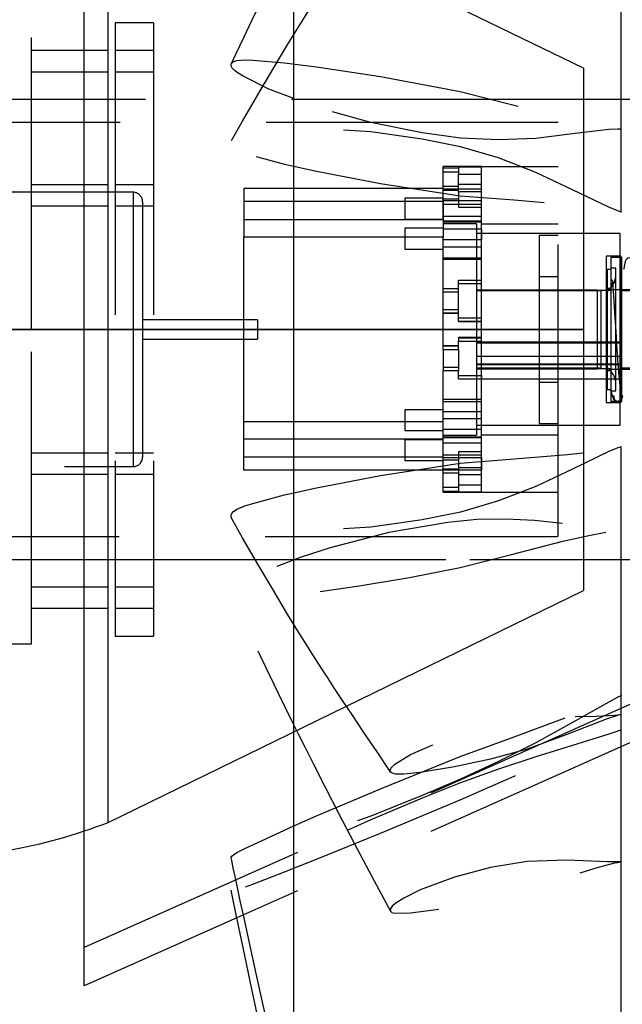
# Model space of a CAD drawing. Extents: x -184.4 to -118.8, y 116.3 to 158.3.
# Tile 13 of 16: x -148.2 to -144.3, y 143.1 to 149.6. Entities that reach past the tile are written whole.
import ezdxf

# ---------------------------------------------------------------- set-up
doc = ezdxf.new("R2010")
doc.units = 0
doc.header["$LTSCALE"] = 1.5
doc.header["$MEASUREMENT"] = 0
doc.linetypes.add('SLDHIDDEN0', pattern=[1.905, 1.27, -0.635])
doc.layers.add('DUCT', color=30, linetype='CONTINUOUS')
doc.layers.add('TAIL', color=140, linetype='CONTINUOUS')

msp = doc.modelspace()

# ---------------------------------------------------------------- linework, layer by layer
at = {"layer": 'DUCT', "linetype": 'CONTINUOUS'}
for p, q in [((-146.4253, 138.0139), (-146.4253, 157.0736)), ((-147.7919, 143.2629), (-147.7919, 151.8247)), ((-146.7546, 143.7247), (-147.7919, 143.2629))]:
    msp.add_line(p, q, dxfattribs=at)
at = {"layer": 'DUCT', "linetype": 'SLDHIDDEN0'}
for p, q in [((-143.7919, 145.2938), (-147.7919, 143.5129)), ((-143.7919, 145.0438), (-146.7546, 143.7247))]:
    msp.add_line(p, q, dxfattribs=at)
at = {"layer": 'DUCT', "linetype": 'SLDHIDDEN0', "flags": 128}
for points in [[(-144.2929, 151.0168), (-144.2938, 150.0485), (-144.2937, 148.8498)], [(-146.8318, 148.7754), (-146.7599, 148.9022), (-146.6608, 149.0741), (-146.5613, 149.2433), (-146.4645, 149.4046), (-146.4049, 149.5017), (-146.3503, 149.5898), (-146.2989, 149.6713), (-146.2435, 149.758), (-146.1829, 149.8513), (-146.1396, 149.9171), (-146.0879, 149.9951), (-146.0266, 150.0868), (-145.9557, 150.1921), (-145.8753, 150.3111), (-145.7929, 150.4329)], [(-144.2929, 150.0543), (-144.2939, 149.2807), (-144.2937, 148.3095)], [(-146.8323, 149.2786), (-146.8292, 149.2839), (-146.8186, 149.2925), (-146.797, 149.2992), (-146.7461, 149.3022), (-146.6938, 149.2998), (-146.4865, 149.283), (-146.2783, 149.2577), (-145.8616, 149.1946), (-145.3407, 149.0962), (-144.9897, 149.0064), (-144.6415, 148.9182), (-144.4668, 148.88), (-144.3793, 148.8635), (-144.3356, 148.8564), (-144.3137, 148.8532), (-144.3065, 148.8522), (-144.2992, 148.8511), (-144.2955, 148.8506), (-144.2943, 148.8504), (-144.2935, 148.8503), (-144.293, 148.8503), (-144.2926, 148.8502), (-144.2924, 148.8502), (-144.2922, 148.8501), (-144.2921, 148.8501), (-144.292, 148.8501), (-144.292, 148.8501), (-144.2919, 148.8501), (-144.2919, 148.8501), (-144.2919, 148.8501), (-144.2919, 148.8501), (-144.2919, 148.8501), (-144.2919, 148.8501), (-144.2919, 148.8501), (-144.2919, 148.8501), (-144.2919, 148.8501), (-144.2919, 148.8501), (-144.2919, 148.8501)], [(-144.2919, 148.8501), (-144.2919, 148.8501), (-144.2919, 148.8501), (-144.2919, 148.8501), (-144.2919, 148.8501), (-144.292, 148.85), (-144.2922, 148.85), (-144.2931, 148.8501), (-144.297, 148.8501), (-144.3122, 148.85), (-144.3725, 148.8474), (-144.6094, 148.8189), (-144.8474, 148.7902), (-145.0912, 148.7808), (-145.3389, 148.7926), (-145.5885, 148.8273), (-145.9242, 148.8945), (-146.2588, 148.9872), (-146.4253, 149.0501)], [(-144.2919, 148.3092), (-144.2919, 148.3092), (-144.2919, 148.3092), (-144.2919, 148.3092), (-144.2919, 148.3092), (-144.292, 148.3092), (-144.2922, 148.3093), (-144.2931, 148.3096), (-144.297, 148.3109), (-144.3122, 148.3165), (-144.3725, 148.3409), (-144.6094, 148.4555), (-144.8474, 148.5685), (-145.0912, 148.6624), (-145.3389, 148.7354), (-145.5885, 148.7857), (-145.9242, 148.8331), (-146.2588, 148.854), (-146.5877, 148.84), (-146.7555, 148.8113), (-146.7961, 148.799), (-146.8171, 148.7897), (-146.8277, 148.7815), (-146.833, 148.7731), (-146.835, 148.7628), (-146.8335, 148.753), (-146.8292, 148.7435), (-146.8186, 148.7306), (-146.797, 148.7158), (-146.7461, 148.6945), (-146.6938, 148.6786), (-146.4865, 148.6229), (-146.2783, 148.5761), (-145.8616, 148.4955), (-145.3407, 148.4162), (-144.9897, 148.3885), (-144.6415, 148.3601), (-144.4668, 148.3391), (-144.3793, 148.3259), (-144.3356, 148.3179), (-144.3137, 148.3136), (-144.3065, 148.3121), (-144.2992, 148.3107), (-144.2955, 148.3099), (-144.2943, 148.3097), (-144.2935, 148.3095), (-144.293, 148.3094), (-144.2926, 148.3093), (-144.2924, 148.3092), (-144.2922, 148.3092), (-144.2921, 148.3092), (-144.292, 148.3092), (-144.292, 148.3092), (-144.2919, 148.3092), (-144.2919, 148.3092), (-144.2919, 148.3092), (-144.2919, 148.3092), (-144.2919, 148.3092), (-144.2919, 148.3092), (-144.2919, 148.3092), (-144.2919, 148.3092), (-144.2919, 148.3092), (-144.2919, 148.3092)], [(-144.2919, 146.7784), (-144.2919, 146.7784), (-144.2919, 146.7783), (-144.2919, 146.7783), (-144.2919, 146.7783), (-144.292, 146.7783), (-144.2922, 146.7782), (-144.2931, 146.7779), (-144.297, 146.7766), (-144.3122, 146.771), (-144.3725, 146.7466), (-144.6094, 146.632), (-144.8474, 146.519), (-145.0912, 146.4252), (-145.3389, 146.3522), (-145.5885, 146.3018), (-145.9242, 146.2545), (-146.2588, 146.2335), (-146.5877, 146.2475), (-146.7555, 146.2762), (-146.7961, 146.2886), (-146.8171, 146.2979), (-146.8277, 146.306), (-146.8316, 146.3122)], [(-146.4253, 146.4784), (-146.2783, 146.5114), (-145.8616, 146.592), (-145.3407, 146.6713), (-144.9897, 146.699), (-144.6415, 146.7274), (-144.4668, 146.7484), (-144.3793, 146.7616), (-144.3356, 146.7696), (-144.3137, 146.7739), (-144.3065, 146.7754), (-144.2992, 146.7768), (-144.2955, 146.7776), (-144.2943, 146.7779), (-144.2935, 146.778), (-144.293, 146.7782), (-144.2926, 146.7782), (-144.2924, 146.7783), (-144.2922, 146.7783), (-144.2921, 146.7783), (-144.292, 146.7783), (-144.292, 146.7784), (-144.2919, 146.7784), (-144.2919, 146.7784), (-144.2919, 146.7784), (-144.2919, 146.7784), (-144.2919, 146.7784), (-144.2919, 146.7784), (-144.2919, 146.7784), (-144.2919, 146.7784), (-144.2919, 146.7784), (-144.2919, 146.7784), (-144.2919, 146.7784)], [(-144.2937, 146.778), (-144.2939, 145.8068), (-144.2929, 145.0332)], [(-144.6732, 146.2776), (-144.8558, 146.298), (-145.0424, 146.3066), (-145.2315, 146.303), (-145.422, 146.2853), (-145.8056, 146.2186), (-146.1879, 146.1199), (-146.3773, 146.0585), (-146.5648, 145.986), (-146.7479, 145.8967), (-146.7922, 145.8696), (-146.8153, 145.8527), (-146.8267, 145.8413), (-146.8325, 145.8314), (-146.835, 145.8208), (-146.8338, 145.8119), (-146.8298, 145.8043), (-146.8198, 145.7957), (-146.7997, 145.7888), (-146.7116, 145.7869), (-146.5346, 145.7996), (-146.3567, 145.8198), (-146.0005, 145.8703), (-145.671, 145.9254), (-145.3412, 145.9912), (-145.0061, 146.0761), (-144.671, 146.1626), (-144.5032, 146.2002), (-144.3356, 146.2311), (-144.2938, 146.2372), (-144.2925, 146.2373), (-144.2922, 146.2374), (-144.292, 146.2374), (-144.2919, 146.2374), (-144.2919, 146.2374), (-144.2919, 146.2374), (-144.2919, 146.2374), (-144.2919, 146.2374), (-144.2919, 146.2374), (-144.2919, 146.2374), (-144.2919, 146.2375), (-144.2919, 146.2375), (-144.2919, 146.2375), (-144.2919, 146.2375), (-144.2919, 146.2375), (-144.292, 146.2375), (-144.2923, 146.2375), (-144.2934, 146.2375), (-144.298, 146.2374), (-144.3026, 146.2374), (-144.3072, 146.2374), (-144.3255, 146.2378), (-144.398, 146.242), (-144.6732, 146.2776)], [(-144.2937, 146.2374), (-144.2938, 145.0391), (-144.2929, 144.0706)], [(-145.7942, 143.7473), (-145.9145, 143.9733), (-146.0295, 144.1907), (-146.1318, 144.3861), (-146.2214, 144.5595), (-146.2985, 144.7109), (-146.3507, 144.8146), (-146.3958, 144.9048), (-146.4384, 144.9908), (-146.4816, 145.0788), (-146.5256, 145.1689), (-146.5827, 145.2864), (-146.6409, 145.4071), (-146.7003, 145.531), (-146.7558, 145.6474), (-146.8028, 145.7463), (-146.8209, 145.7843), (-146.8326, 145.8089)], [(-145.7929, 144.6547), (-145.883, 144.7878), (-145.9693, 144.9156), (-146.0443, 145.0271), (-146.1078, 145.1224), (-146.16, 145.2013), (-146.2051, 145.2703), (-146.2476, 145.336), (-146.3017, 145.4207), (-146.3521, 145.5008), (-146.406, 145.5874), (-146.4253, 145.6191)], [(-144.2919, 145.155), (-144.2919, 145.155), (-144.2919, 145.155), (-144.2919, 145.155), (-144.2919, 145.155), (-144.292, 145.155), (-144.2922, 145.1548), (-144.2931, 145.1544), (-144.297, 145.1525), (-144.3122, 145.1447), (-144.3725, 145.1127), (-144.6094, 144.9793), (-144.8474, 144.8481), (-145.0912, 144.7248), (-145.3389, 144.6097), (-145.5885, 144.5038), (-145.9242, 144.3697), (-146.2588, 144.2474), (-146.5877, 144.1429), (-146.7555, 144.0998), (-146.7961, 144.0919), (-146.8171, 144.0892), (-146.8277, 144.0895), (-146.833, 144.0917), (-146.835, 144.0958), (-146.8346, 144.0974)], [(-146.4253, 144.3053), (-146.2783, 144.3699), (-145.8616, 144.5469), (-145.3407, 144.7575), (-144.9897, 144.8864), (-144.6415, 145.0148), (-144.4668, 145.0827), (-144.3793, 145.118), (-144.3356, 145.1363), (-144.3137, 145.1456), (-144.3065, 145.1487), (-144.2992, 145.1518), (-144.2955, 145.1534), (-144.2943, 145.154), (-144.2935, 145.1543), (-144.293, 145.1545), (-144.2926, 145.1547), (-144.2924, 145.1548), (-144.2922, 145.1549), (-144.2921, 145.1549), (-144.292, 145.155), (-144.292, 145.155), (-144.2919, 145.155), (-144.2919, 145.155), (-144.2919, 145.155), (-144.2919, 145.155), (-144.2919, 145.155), (-144.2919, 145.155), (-144.2919, 145.155), (-144.2919, 145.155), (-144.2919, 145.155), (-144.2919, 145.155), (-144.2919, 145.155)], [(-144.2937, 145.1549), (-144.2938, 142.5827), (-144.2929, 140.5201)], [(-144.2919, 145.0326), (-144.2919, 145.0326), (-144.2919, 145.0326), (-144.2919, 145.0326), (-144.2919, 145.0326), (-144.2919, 145.0326), (-144.2921, 145.0325), (-144.2926, 145.0324), (-144.2947, 145.0319), (-144.299, 145.0307), (-144.3159, 145.026), (-144.3831, 145.0041), (-144.6456, 144.9007), (-144.9051, 144.8068), (-145.1444, 144.7411), (-145.3776, 144.6903), (-145.6013, 144.6526), (-145.7086, 144.6431), (-145.7605, 144.6438), (-145.7851, 144.6487), (-145.7921, 144.6538), (-145.7955, 144.659), (-145.7968, 144.666), (-145.7961, 144.6727), (-145.7937, 144.6792), (-145.7874, 144.6891), (-145.7672, 144.7076), (-145.6643, 144.7715), (-145.4448, 144.867), (-145.2142, 144.937), (-144.9776, 144.9884), (-144.8569, 145.0047), (-144.6121, 145.018), (-144.4536, 145.022), (-144.3732, 145.0251), (-144.3327, 145.0281), (-144.3123, 145.0302), (-144.3021, 145.0314), (-144.2987, 145.0318), (-144.2953, 145.0322), (-144.2936, 145.0324), (-144.293, 145.0325), (-144.2926, 145.0325), (-144.2924, 145.0326), (-144.2922, 145.0326), (-144.2921, 145.0326), (-144.292, 145.0326), (-144.292, 145.0326), (-144.2919, 145.0326), (-144.2919, 145.0326), (-144.2919, 145.0326), (-144.2919, 145.0326), (-144.2919, 145.0326), (-144.2919, 145.0326), (-144.2919, 145.0326), (-144.2919, 145.0326), (-144.2919, 145.0326), (-144.2919, 145.0326), (-144.2919, 145.0326)], [(-144.2919, 144.931), (-144.2919, 144.931), (-144.2919, 144.931), (-144.2919, 144.931), (-144.2919, 144.931), (-144.292, 144.9309), (-144.2922, 144.9309), (-144.2931, 144.9305), (-144.297, 144.9291), (-144.3122, 144.9237), (-144.3725, 144.903), (-144.6094, 144.8288), (-144.8474, 144.7562), (-145.0912, 144.6757), (-145.3389, 144.586), (-145.5885, 144.4865), (-145.9242, 144.3442), (-146.2588, 144.1923), (-146.5877, 144.0305), (-146.7555, 143.9407), (-146.7961, 143.9173), (-146.8171, 143.9042), (-146.8277, 143.8964), (-146.833, 143.8911), (-146.835, 143.8867), (-146.8335, 143.8842), (-146.8292, 143.883), (-146.8186, 143.8838), (-146.797, 143.8891), (-146.7461, 143.9061), (-146.6938, 143.9255), (-146.4865, 144.0049), (-146.2783, 144.0876), (-145.8616, 144.2573), (-145.3407, 144.4758), (-144.9897, 144.6305), (-144.6415, 144.7837), (-144.4668, 144.8586), (-144.3793, 144.8953), (-144.3356, 144.9132), (-144.3137, 144.9221), (-144.3065, 144.925), (-144.2992, 144.928), (-144.2955, 144.9295), (-144.2943, 144.93), (-144.2935, 144.9303), (-144.293, 144.9305), (-144.2926, 144.9306), (-144.2924, 144.9307), (-144.2922, 144.9308), (-144.2921, 144.9309), (-144.292, 144.9309), (-144.292, 144.9309), (-144.2919, 144.9309), (-144.2919, 144.9309), (-144.2919, 144.9309), (-144.2919, 144.9309), (-144.2919, 144.9309), (-144.2919, 144.9309), (-144.2919, 144.931), (-144.2919, 144.931), (-144.2919, 144.931), (-144.2919, 144.931)], [(-144.2937, 144.9311), (-144.2938, 142.2646), (-144.2929, 140.1214)], [(-144.2919, 144.0714), (-144.2919, 144.0714), (-144.2919, 144.0714), (-144.2919, 144.0714), (-144.2919, 144.0714), (-144.2919, 144.0714), (-144.2921, 144.0714), (-144.2926, 144.0714), (-144.2947, 144.0713), (-144.299, 144.0711), (-144.3159, 144.0705), (-144.3831, 144.0706), (-144.6456, 144.0812), (-144.9051, 144.0724), (-145.1444, 144.0332), (-145.3776, 143.9707), (-145.6013, 143.8873), (-145.7086, 143.8337), (-145.7605, 143.8014), (-145.7851, 143.7812), (-145.7921, 143.7719), (-145.7955, 143.7648), (-145.7968, 143.7573), (-145.7961, 143.7513), (-145.7937, 143.7466), (-145.7874, 143.7412), (-145.7672, 143.7363), (-145.6643, 143.7376), (-145.4448, 143.7679), (-145.2143, 143.8149), (-144.9776, 143.8702), (-144.8569, 143.9035), (-144.6121, 143.9817), (-144.4536, 144.0313), (-144.3732, 144.0538), (-144.3327, 144.0634), (-144.3123, 144.0676), (-144.3021, 144.0696), (-144.2987, 144.0702), (-144.2953, 144.0708), (-144.2936, 144.0711), (-144.293, 144.0712), (-144.2926, 144.0713), (-144.2924, 144.0713), (-144.2922, 144.0714), (-144.2921, 144.0714), (-144.292, 144.0714), (-144.292, 144.0714), (-144.2919, 144.0714), (-144.2919, 144.0714), (-144.2919, 144.0714), (-144.2919, 144.0714), (-144.2919, 144.0714), (-144.2919, 144.0714), (-144.2919, 144.0714), (-144.2919, 144.0714), (-144.2919, 144.0714), (-144.2919, 144.0714), (-144.2919, 144.0714)], [(-146.797, 143.7058), (-146.8168, 143.7998), (-146.8348, 143.8856)]]:
    msp.add_lwpolyline(points, dxfattribs=at)
at = {"layer": 'DUCT', "linetype": 'CONTINUOUS', "flags": 128}
for points in [[(-146.8325, 149.2787), (-146.8041, 149.3386), (-146.7521, 149.4478), (-146.697, 149.5632), (-146.6388, 149.6848), (-146.5816, 149.8033), (-146.5256, 149.9186), (-146.4698, 150.0329), (-146.4253, 150.1229)], [(-146.4253, 149.0501), (-146.5877, 149.1114), (-146.7555, 149.1952), (-146.7961, 149.2205), (-146.8171, 149.2363), (-146.8277, 149.2476), (-146.833, 149.2573), (-146.835, 149.2677), (-146.8335, 149.2764), (-146.8323, 149.2786)], [(-146.8316, 146.3122), (-146.833, 146.3144), (-146.835, 146.3247), (-146.8335, 146.3345), (-146.8292, 146.344), (-146.8186, 146.3569), (-146.797, 146.3717), (-146.7461, 146.393), (-146.6938, 146.4089), (-146.4865, 146.4646), (-146.4253, 146.4784)], [(-146.4253, 145.6191), (-146.4645, 145.683), (-146.5613, 145.8442), (-146.6608, 146.0134), (-146.7599, 146.1853), (-146.8318, 146.3121)], [(-146.8346, 144.0974), (-146.8335, 144.101), (-146.8292, 144.1069), (-146.8186, 144.1165), (-146.797, 144.1308), (-146.7461, 144.1579), (-146.6938, 144.1828), (-146.4865, 144.2783), (-146.4253, 144.3053)], [(-146.4253, 142.2539), (-146.4355, 142.2975), (-146.484, 142.5089), (-146.5317, 142.7192), (-146.5787, 142.9282), (-146.6251, 143.1361), (-146.6708, 143.3427), (-146.7149, 143.5431), (-146.7525, 143.7152), (-146.7747, 143.817), (-146.7934, 143.9037), (-146.8088, 143.975), (-146.8208, 144.0311), (-146.831, 144.0792), (-146.8349, 144.0973)], [(-146.4253, 141.9824), (-146.444, 142.0659), (-146.4898, 142.2733), (-146.517, 142.3975), (-146.5423, 142.5134), (-146.5657, 142.621), (-146.5872, 142.7204), (-146.6069, 142.8115), (-146.6285, 142.9122), (-146.6576, 143.0478), (-146.7008, 143.2506), (-146.7539, 143.5013), (-146.797, 143.7058)]]:
    msp.add_lwpolyline(points, dxfattribs=at)
at = {"layer": 'TAIL', "linetype": 'CONTINUOUS'}
for p, q in [((-147.6363, 147.5438), (-147.6363, 150.7593)), ((-144.5363, 149.2474), (-147.6363, 150.7593)), ((-144.5363, 149.2474), (-144.5363, 145.8401)), ((-142.9517, 149.0438), (-144.5363, 149.0438)), ((-148.2902, 147.5438), (-147.6363, 147.5438)), ((-147.6363, 147.5438), (-148.2902, 147.5438)), ((-144.5363, 147.5438), (-147.6363, 147.5438)), ((-147.6363, 147.5438), (-144.5363, 147.5438)), ((-147.6363, 144.3282), (-147.6363, 147.5438)), ((-144.5363, 146.0438), (-142.9517, 146.0438)), ((-147.6363, 144.3282), (-144.5363, 145.8401))]:
    msp.add_line(p, q, dxfattribs=at)
at = {"layer": 'TAIL', "linetype": 'SLDHIDDEN0'}
for p, q in [((-148.1363, 147.5438), (-148.1363, 149.5938)), ((-147.5904, 149.5438), (-147.5904, 145.5438)), ((-147.3404, 149.5438), (-147.5904, 149.5438)), ((-147.3404, 149.5438), (-147.3404, 145.5438)), ((-147.6363, 149.3628), (-148.1363, 149.3628)), ((-147.3404, 149.3628), (-147.5904, 149.3628)), ((-148.1363, 149.2248), (-147.6363, 149.2248)), ((-147.5904, 149.2248), (-147.3404, 149.2248)), ((-147.5904, 149.0438), (-151.1363, 149.0438)), ((-144.5363, 149.0438), (-148.1363, 149.0438)), ((-144.5363, 149.0438), (-147.3404, 149.0438)), ((-144.7017, 148.8938), (-152.3267, 148.8938)), ((-144.7017, 146.1938), (-144.7017, 148.8938)), ((-145.2017, 148.6063), (-145.4517, 148.6063)), ((-145.4517, 148.5982), (-145.4517, 148.6063)), ((-145.4517, 148.5719), (-145.4517, 148.5982)), ((-145.4517, 148.5982), (-145.3517, 148.5982)), ((-145.4517, 148.2588), (-145.4517, 148.5719)), ((-145.4517, 148.5719), (-145.3517, 148.5719)), ((-145.3517, 148.6036), (-145.2017, 148.6036)), ((-145.3517, 148.6036), (-145.3517, 148.5982)), ((-145.3517, 148.5982), (-145.3517, 148.5719)), ((-145.3517, 148.5719), (-145.3517, 148.5565)), ((-145.2017, 148.6036), (-145.2017, 148.6063)), ((-144.7017, 148.6044), (-145.2017, 148.6044)), ((-145.2017, 148.5565), (-145.2017, 148.6036)), ((-145.2017, 148.5565), (-145.2017, 148.6036)), ((-145.3517, 148.5565), (-145.2017, 148.5565)), ((-145.3517, 148.4435), (-145.3517, 148.5565)), ((-145.2017, 148.197), (-145.2017, 148.5565)), ((-147.4742, 148.4388), (-150.7792, 148.4388)), ((-147.6363, 148.4878), (-148.1363, 148.4878)), ((-147.3404, 148.4878), (-147.5904, 148.4878)), ((-147.4742, 148.4378), (-147.4742, 146.6497)), ((-146.7517, 148.4623), (-146.7517, 148.2588)), ((-145.4517, 148.4623), (-146.7517, 148.4623)), ((-145.4517, 148.4793), (-145.3517, 148.4793)), ((-145.4517, 148.4603), (-145.2017, 148.4603)), ((-145.4517, 148.453), (-145.3517, 148.453)), ((-145.3517, 148.4905), (-145.2017, 148.4905)), ((-145.3517, 148.4435), (-145.2017, 148.4435)), ((-145.3517, 148.4435), (-145.3517, 148.342)), ((-147.4117, 148.3763), (-147.4117, 146.7113)), ((-145.4517, 148.3774), (-146.7517, 148.3774)), ((-145.7017, 148.3991), (-145.7017, 148.2631)), ((-145.4517, 148.3991), (-145.7017, 148.3991)), ((-145.4517, 148.3962), (-145.3517, 148.3962)), ((-145.4517, 148.3962), (-145.4517, 148.2588)), ((-145.2017, 148.3817), (-145.4517, 148.3817)), ((-148.1363, 148.3498), (-147.6363, 148.3498)), ((-147.5904, 148.3498), (-147.3404, 148.3498)), ((-145.4517, 148.3609), (-145.2017, 148.3609)), ((-145.3517, 148.342), (-145.2017, 148.342)), ((-146.7517, 148.2588), (-146.7517, 148.1458)), ((-145.4517, 148.2588), (-146.7517, 148.2588)), ((-145.7017, 148.2631), (-145.4517, 148.2631)), ((-145.4517, 148.2823), (-145.2017, 148.2823)), ((-145.4517, 148.2588), (-145.4517, 148.1458)), ((-145.4517, 148.2516), (-145.2017, 148.2516)), ((-145.2017, 148.2438), (-145.4517, 148.2438)), ((-145.7017, 148.2036), (-145.7017, 148.0676)), ((-145.4517, 148.2036), (-145.7017, 148.2036)), ((-145.2352, 148.2327), (-145.4517, 148.2327)), ((-145.2017, 148.197), (-145.4517, 148.197)), ((-145.2352, 148.2327), (-145.2352, 146.8548)), ((-144.7017, 148.2313), (-145.2017, 148.2313)), ((-145.2017, 148.197), (-145.2017, 148.1295)), ((-145.2017, 148.0814), (-145.2017, 148.1959)), ((-146.7517, 146.7101), (-146.7517, 148.1458)), ((-145.4517, 148.1458), (-146.7517, 148.1458)), ((-145.4517, 148.0814), (-145.4517, 148.1458)), ((-145.4517, 148.1295), (-145.2017, 148.1295)), ((-144.2977, 148.1688), (-145.2352, 148.1688)), ((-144.7017, 148.1574), (-144.8267, 148.1574)), ((-144.8267, 148.1574), (-144.8267, 147.0871)), ((-144.2977, 146.9188), (-144.2977, 148.1688)), ((-145.7017, 148.0676), (-145.4517, 148.0676)), ((-145.2017, 148.0814), (-145.4517, 148.0814)), ((-145.4517, 147.4131), (-145.4517, 148.0814)), ((-145.2017, 147.4681), (-145.2017, 148.0814)), ((-145.4517, 148.0102), (-145.2017, 148.0102)), ((-145.4517, 148.0016), (-145.2017, 148.0016)), ((-144.2937, 148.0208), (-144.3887, 148.0208)), ((-144.3887, 148.0208), (-144.3887, 147.0667)), ((-144.2887, 148.0123), (-144.3587, 148.0123)), ((-144.3587, 148.0123), (-144.3587, 147.0753)), ((-144.2937, 148.0208), (-144.2937, 147.0667)), ((-144.2887, 148.0158), (-144.2887, 147.0717)), ((-144.3574, 147.9351), (-144.3837, 147.9351)), ((-144.3837, 147.9341), (-144.3837, 147.1534)), ((-144.3262, 147.9442), (-144.3587, 147.9442)), ((-144.3574, 147.8206), (-144.3574, 147.9351)), ((-144.3262, 147.827), (-144.3262, 147.9442)), ((-145.3517, 147.865), (-145.2017, 147.865)), ((-145.3517, 147.8433), (-145.3517, 147.865)), ((-144.7017, 147.8875), (-144.8267, 147.8875)), ((-145.4517, 147.8119), (-145.3517, 147.8119)), ((-145.3517, 147.8433), (-145.2017, 147.8433)), ((-145.3517, 147.5955), (-145.3517, 147.8433)), ((-144.4478, 147.7997), (-145.2352, 147.7997)), ((-144.4227, 147.795), (-145.2352, 147.795)), ((-144.3574, 147.7988), (-144.7017, 147.7988)), ((-144.4478, 147.7997), (-144.4478, 147.2879)), ((-144.4227, 147.2925), (-144.4227, 147.795)), ((-144.3574, 147.8119), (-144.3837, 147.8119)), ((-144.3837, 147.2766), (-144.3837, 147.8109)), ((-144.3837, 147.2938), (-144.3837, 147.7938)), ((-144.3574, 147.1524), (-144.3574, 147.8206)), ((-143.2977, 147.8022), (-144.3574, 147.8022)), ((-144.3262, 147.1433), (-144.3262, 147.827)), ((-142.7655, 147.795), (-144.2977, 147.795)), ((-145.4517, 147.7891), (-145.3517, 147.7891)), ((-145.4517, 147.6744), (-145.3517, 147.6744)), ((-146.6617, 147.6063), (-147.4117, 147.6063)), ((-146.6617, 147.6063), (-146.6617, 147.4813)), ((-145.4517, 147.6516), (-145.3517, 147.6516)), ((-145.4517, 147.6504), (-145.3517, 147.6504)), ((-145.3517, 147.6194), (-145.2017, 147.6194)), ((-148.1363, 145.4938), (-148.1363, 147.5438)), ((-145.3517, 147.5978), (-145.2017, 147.5978)), ((-145.3517, 147.5955), (-145.2017, 147.5955)), ((-147.4117, 147.4813), (-146.6617, 147.4813)), ((-145.2017, 147.492), (-145.3517, 147.492)), ((-145.3517, 147.4897), (-145.3517, 147.492)), ((-145.3517, 147.4897), (-145.2017, 147.4897)), ((-145.3517, 147.4897), (-145.3517, 147.4681)), ((-145.3517, 147.4371), (-145.4517, 147.4371)), ((-145.4517, 147.4359), (-145.3517, 147.4359)), ((-145.4517, 147.4131), (-145.4517, 147.2984)), ((-145.4517, 147.4131), (-145.3517, 147.4131)), ((-145.3517, 147.4681), (-145.2017, 147.4681)), ((-145.3517, 147.4131), (-145.3517, 147.4681)), ((-145.3517, 147.4131), (-145.3517, 147.2984)), ((-144.2977, 147.4615), (-145.2352, 147.4615)), ((-144.4227, 147.4541), (-145.2352, 147.4541)), ((-145.2017, 147.2225), (-145.2017, 147.4681)), ((-144.2977, 147.4541), (-144.4227, 147.4541)), ((-144.2977, 147.3677), (-145.2352, 147.3677)), ((-145.4517, 147.2984), (-145.4517, 147.2756)), ((-145.4517, 147.2984), (-145.3517, 147.2984)), ((-145.3517, 147.2984), (-145.3517, 147.2756)), ((-145.2352, 147.32), (-144.4227, 147.32)), ((-144.2977, 147.3127), (-145.2352, 147.3127)), ((-145.2352, 147.2925), (-144.4227, 147.2925)), ((-145.2352, 147.2879), (-144.4478, 147.2879)), ((-144.7017, 147.2888), (-144.3574, 147.2888)), ((-144.4227, 147.32), (-144.2977, 147.32)), ((-144.3574, 147.2853), (-143.2977, 147.2853)), ((-144.2977, 147.2925), (-142.7655, 147.2925)), ((-145.4517, 147.2756), (-145.3517, 147.2756)), ((-145.4517, 146.7101), (-145.4517, 147.2756)), ((-145.4517, 146.7101), (-145.4517, 147.2756)), ((-145.3517, 147.2225), (-145.3517, 147.2756)), ((-145.3517, 147.2442), (-145.2017, 147.2442)), ((-145.3517, 147.2225), (-145.2017, 147.2225)), ((-144.2977, 147.2189), (-145.2352, 147.2189)), ((-145.2017, 147.2442), (-145.2017, 147.2225)), ((-145.2017, 146.7058), (-145.2017, 147.2225)), ((-144.3837, 147.2756), (-144.3574, 147.2756)), ((-144.8267, 147.2), (-144.7017, 147.2)), ((-144.3837, 147.1524), (-144.3574, 147.1524)), ((-145.2017, 147.086), (-145.4517, 147.086)), ((-144.8267, 147.0871), (-144.8267, 146.9301)), ((-144.3587, 147.1433), (-144.3262, 147.1433)), ((-145.7017, 147.0199), (-145.7017, 146.9424)), ((-145.4517, 147.0199), (-145.7017, 147.0199)), ((-145.4517, 147.0739), (-145.2017, 147.0739)), ((-144.3887, 147.0667), (-144.2937, 147.0667)), ((-144.3587, 147.0753), (-144.2887, 147.0753)), ((-145.2017, 147.0064), (-145.4517, 147.0064)), ((-145.4517, 146.962), (-145.2017, 146.962)), ((-145.4517, 146.9417), (-146.7517, 146.9417)), ((-145.7017, 146.9424), (-145.7017, 146.8839)), ((-145.2352, 146.9188), (-144.2977, 146.9188)), ((-144.8267, 146.9301), (-144.7017, 146.9301)), ((-145.4517, 146.8287), (-146.7517, 146.8287)), ((-145.7017, 146.8839), (-145.4517, 146.8839)), ((-145.2017, 146.8908), (-145.4517, 146.8908)), ((-145.4517, 146.8548), (-145.2352, 146.8548)), ((-145.4517, 146.8438), (-145.2017, 146.8438)), ((-145.2017, 146.8359), (-145.4517, 146.8359)), ((-145.2017, 146.8563), (-144.7017, 146.8563)), ((-145.7017, 146.8244), (-145.7017, 146.6884)), ((-145.4517, 146.8244), (-145.7017, 146.8244)), ((-145.4517, 146.8052), (-145.2017, 146.8052)), ((-147.6363, 146.7378), (-148.1363, 146.7378)), ((-147.3404, 146.7378), (-147.5904, 146.7378)), ((-146.7517, 146.6252), (-146.7517, 146.7101)), ((-145.4517, 146.7101), (-146.7517, 146.7101)), ((-145.4517, 146.7266), (-145.2017, 146.7266)), ((-145.4517, 146.6252), (-145.4517, 146.7101)), ((-145.2017, 146.7058), (-145.4517, 146.7058)), ((-145.2017, 146.7455), (-145.3517, 146.7455)), ((-145.3517, 146.7455), (-145.3517, 146.597)), ((-145.2017, 146.7058), (-145.2017, 146.6272)), ((-145.2017, 146.6272), (-145.2017, 146.7058)), ((-150.7792, 146.6488), (-147.4742, 146.6488)), ((-145.7017, 146.6884), (-145.4517, 146.6884)), ((-145.3517, 146.6913), (-145.4517, 146.6913)), ((-145.4517, 146.6345), (-145.3517, 146.6345)), ((-145.3517, 146.644), (-145.2017, 146.644)), ((-148.1363, 146.5998), (-147.6363, 146.5998)), ((-147.5904, 146.5998), (-147.3404, 146.5998)), ((-145.4517, 146.6252), (-146.7517, 146.6252)), ((-145.4517, 146.6272), (-145.2017, 146.6272)), ((-145.4517, 146.4813), (-145.4517, 146.6272)), ((-145.4517, 146.6082), (-145.3517, 146.6082)), ((-145.3517, 146.597), (-145.2017, 146.597)), ((-145.3517, 146.597), (-145.3517, 146.484)), ((-145.2017, 146.4813), (-145.2017, 146.6272)), ((-145.4517, 146.5157), (-145.3517, 146.5157)), ((-145.3517, 146.531), (-145.2017, 146.531)), ((-145.4517, 146.4893), (-145.3517, 146.4893)), ((-145.4517, 146.4813), (-145.2017, 146.4813)), ((-145.3517, 146.484), (-145.2017, 146.484)), ((-145.2017, 146.4831), (-144.7017, 146.4831)), ((-152.3267, 146.1938), (-144.7017, 146.1938)), ((-151.1363, 146.0438), (-147.5904, 146.0438)), ((-148.1363, 146.0438), (-144.5363, 146.0438)), ((-147.3404, 146.0438), (-144.5363, 146.0438)), ((-147.6363, 145.8628), (-148.1363, 145.8628)), ((-147.3404, 145.8628), (-147.5904, 145.8628)), ((-148.1363, 145.7248), (-147.6363, 145.7248)), ((-147.5904, 145.7248), (-147.3404, 145.7248)), ((-147.5904, 145.5438), (-147.3404, 145.5438)), ((-148.8486, 145.4938), (-148.1363, 145.4938))]:
    msp.add_line(p, q, dxfattribs=at)
at = {"layer": 'TAIL', "linetype": 'SLDHIDDEN0', "flags": 128}
for points in [[(-144.0958, 147.9855), (-144.1044, 147.9622), (-144.1122, 147.9044), (-144.1192, 147.8267), (-144.1254, 147.7415), (-144.1308, 147.6584), (-144.1354, 147.5833), (-144.1393, 147.5199), (-144.1424, 147.4695), (-144.1484, 147.3746), (-144.1554, 147.2758), (-144.1632, 147.1874), (-144.167, 147.1551), (-144.1698, 147.1366), (-144.1711, 147.1287), (-144.1704, 147.128), (-144.1666, 147.1314), (-144.1546, 147.1372), (-144.1339, 147.1358), (-144.127, 147.1345), (-144.1282, 147.1463), (-144.1311, 147.1682), (-144.1376, 147.2322), (-144.1443, 147.3191), (-144.1515, 147.4272), (-144.1592, 147.5528), (-144.1675, 147.6865), (-144.1759, 147.808), (-144.1833, 147.8951), (-144.1902, 147.9507), (-144.202, 147.992), (-144.2224, 148.0101), (-144.2352, 148.0119), (-144.2451, 148.0094), (-144.258, 147.9991), (-144.2648, 147.9864), (-144.2703, 147.9658), (-144.2745, 147.9407), (-144.2789, 147.904), (-144.287, 147.8116), (-144.294, 147.7119), (-144.3, 147.6173), (-144.3031, 147.567), (-144.3069, 147.5039), (-144.3115, 147.4293), (-144.3169, 147.347), (-144.323, 147.2633), (-144.3299, 147.1875), (-144.3375, 147.132), (-144.3458, 147.1111)], [(-144.3574, 147.8698), (-144.3527, 147.8664), (-144.3491, 147.8622), (-144.3469, 147.8577), (-144.3462, 147.8529), (-144.3469, 147.848), (-144.3491, 147.8435), (-144.3527, 147.8393), (-144.3574, 147.8359)], [(-144.284, 147.1111), (-144.2925, 147.1329), (-144.3009, 147.1962), (-144.309, 147.2912), (-144.3169, 147.4068), (-144.3246, 147.5309), (-144.332, 147.6526), (-144.3392, 147.7627), (-144.3462, 147.8539)], [(-144.3573, 147.1472), (-144.3546, 147.1263), (-144.3458, 147.102)], [(-144.3504, 147.112), (-144.342, 147.0892), (-144.3307, 147.0793), (-144.3149, 147.0753), (-144.2992, 147.0793), (-144.2878, 147.0892), (-144.2795, 147.1121)], [(-144.3419, 147.1122), (-144.3378, 147.0893), (-144.3286, 147.0793), (-144.3149, 147.0753), (-144.3013, 147.0793), (-144.292, 147.0892), (-144.2879, 147.1122)]]:
    msp.add_lwpolyline(points, dxfattribs=at)
at = {"layer": 'TAIL', "linetype": 'SLDHIDDEN0'}
for centre, radius, start, end in [((-147.4742, 148.3763), 0.0625, 0, 90), ((-144.4562, 147.9017), 0.13, 303.89636, 0), ((-144.4562, 147.1859), 0.13, 0, 56.10364), ((-147.4742, 146.7113), 0.0625, 270, 0)]:
    msp.add_arc(centre, radius, start, end, dxfattribs=at)
at = {"layer": 'TAIL', "linetype": 'CONTINUOUS'}
msp.add_arc((-148.8863, 147.5438), 3.45, 279.94923, 291.24267, dxfattribs=at)

doc.saveas('drawing.dxf')
